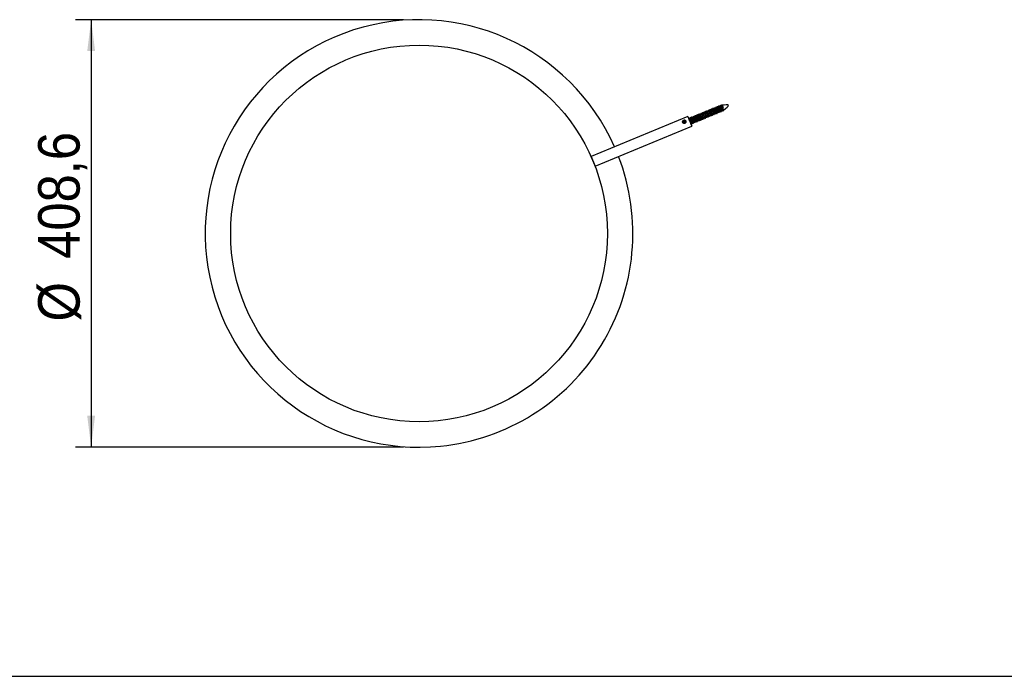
# Model space of a CAD drawing. Header units: millimetres. Extents: x 171 to 6321, y 321 to 4626.
# Tile 1 of 16: x 805 to 1746, y 321 to 949. Entities that reach past the tile are written whole.
import ezdxf

# ---------------------------------------------------------------- set-up
doc = ezdxf.new("R2010")
doc.units = ezdxf.units.MM
doc.header["$LTSCALE"] = 15
doc.linetypes.add('SLD-Solido', pattern=[0])
doc.layers.add('QUOTE', color=1, linetype='SLD-Solido')
doc.layers.add('SCHIZZI', color=9, linetype='Continuous')
doc.styles.add('SLDTEXTSTYLE0', font='GOTHIC.TTF', dxfattribs={"width": 0.913})
doc.dimstyles.new('SLDDIMSTYLE1', dxfattribs={"dimtxt": 39.6875, "dimasz": 30, "dimexe": 0, "dimexo": 0.0625, "dimgap": 9.921875, "dimtad": 1, "dimdec": 1, "dimrnd": 1e-09, "dimzin": 12, "dimdsep": 46, "dimtxsty": 'SLDTEXTSTYLE0', "dimsah": 1, "dimcen": 0.09, "dimadec": 0, "dimazin": 3, "dimtfac": 1, "dimtdec": 1, "dimtofl": 0, "dimtmove": 0, "dimatfit": 3, "dimfxl": 1, "dimfrac": 2, "dimtolj": 1, "dimtzin": 12, "dimarcsym": 0})

# ---------------------------------------------------------------- blocks, each defined once
blk = doc.blocks.new('_D_10')
at = {"layer": 'QUOTE', "transparency": 16777216}
for p, q in [((1171.66, 948.76), (858.36, 948.76)), ((873.36, 948.76), (873.36, 540.16)), ((1171.66, 540.16), (858.36, 540.16))]:
    blk.add_line(p, q, dxfattribs=at)
for points in [[(873.36, 948.76), (869.61, 918.76), (877.11, 918.76)], [(873.36, 540.16), (877.11, 570.16), (869.61, 570.16)]]:
    blk.add_solid(points, dxfattribs=at)
at = {"layer": 'QUOTE', "transparency": 16777216, "char_height": 39.687, "attachment_point": 1, "rotation": 90, "style": 'SLDTEXTSTYLE0'}
for s, insert in [('408,6', (822.67, 720.23)), ('%%c', (822.67, 660.33))]:
    blk.add_mtext(s, dxfattribs=dict(at, insert=insert))

msp = doc.modelspace()

# ---------------------------------------------------------------- linework, layer by layer
for p, q in [((1472.76, 865.68), (1471.85, 865.3)), ((1474.14, 866.25), (1473.23, 865.87)), ((1475.53, 866.82), (1474.62, 866.45)), ((1443.43, 856.23), (1351.04, 817.97)), ((1443.43, 856.23), (1444.7, 853.17)), ((1449.22, 856.3), (1449.33, 855.97)), ((1450.08, 856.28), (1449.86, 856.19)), ((1449.92, 856.58), (1450.02, 856.26)), ((1450.78, 856.57), (1450.55, 856.48)), ((1450.61, 856.87), (1450.71, 856.55)), ((1451.47, 856.86), (1451.24, 856.76)), ((1451.3, 857.16), (1451.41, 856.83)), ((1452.16, 857.15), (1451.93, 857.05)), ((1452, 857.44), (1452.1, 857.12)), ((1452.85, 857.43), (1452.63, 857.34)), ((1452.69, 857.73), (1452.79, 857.41)), ((1453.55, 857.72), (1453.32, 857.62)), ((1453.38, 858.02), (1453.49, 857.69)), ((1454.74, 858.21), (1454.01, 857.91)), ((1456.13, 858.79), (1455.22, 858.41)), ((1457.51, 859.36), (1456.6, 858.98)), ((1458.9, 859.94), (1457.99, 859.56)), ((1460.29, 860.51), (1459.37, 860.13)), ((1461.67, 861.08), (1460.76, 860.71)), ((1461.97, 855.8), (1462.89, 856.18)), ((1463.06, 861.66), (1462.14, 861.28)), ((1463.35, 856.37), (1464.28, 856.75)), ((1464.44, 862.23), (1463.53, 861.85)), ((1464.74, 856.94), (1465.66, 857.33)), ((1465.83, 862.81), (1464.92, 862.43)), ((1466.13, 857.52), (1467.05, 857.9)), ((1467.21, 863.38), (1466.3, 863)), ((1467.51, 858.09), (1468.44, 858.47)), ((1468.6, 863.95), (1467.69, 863.58)), ((1468.9, 858.67), (1469.82, 859.05)), ((1469.99, 864.53), (1469.07, 864.15)), ((1470.28, 859.24), (1471.21, 859.62)), ((1471.37, 865.1), (1470.46, 864.72)), ((1471.67, 859.81), (1472.59, 860.2)), ((1473.05, 860.39), (1473.98, 860.77)), ((1474.44, 860.96), (1475.36, 861.34)), ((1475.83, 861.54), (1476.75, 861.92)), ((1476.42, 865.43), (1476.72, 864.87)), ((1477.71, 862.32), (1476.42, 865.43)), ((1477.05, 864.23), (1477.48, 864.5)), ((1477.21, 862.11), (1477.71, 862.32)), ((1354.87, 808.73), (1447.26, 847)), ((1439.11, 852.22), (1438.68, 850.89)), ((1438.68, 850.89), (1439.66, 849.93)), ((1440.5, 852.58), (1439.11, 852.22)), ((1439.43, 851.44), (1439.11, 852.22)), ((1439.33, 851.14), (1439.18, 850.66)), ((1439.43, 851.44), (1439.41, 851.4)), ((1439.95, 851.58), (1439.43, 851.44)), ((1439.66, 849.93), (1441.05, 850.29)), ((1440.69, 851.77), (1440.16, 851.63)), ((1441.48, 851.62), (1440.5, 852.58)), ((1440.81, 851.85), (1440.5, 852.58)), ((1441.05, 850.29), (1441.48, 851.62)), ((1444.37, 854.29), (1444.48, 853.96)), ((1444.54, 853.99), (1444.39, 853.92)), ((1444.7, 853.17), (1447.26, 847)), ((1445.23, 854.28), (1445, 854.18)), ((1445.07, 854.57), (1445.17, 854.25)), ((1445.93, 854.56), (1445.7, 854.47)), ((1445.76, 854.86), (1445.86, 854.54)), ((1446.62, 854.85), (1446.39, 854.75)), ((1446.45, 855.15), (1446.56, 854.82)), ((1446.57, 849.42), (1446.8, 849.51)), ((1447.31, 855.14), (1447.08, 855.04)), ((1447.15, 855.43), (1447.25, 855.11)), ((1447.26, 849.7), (1447.49, 849.8)), ((1448, 855.42), (1447.78, 855.33)), ((1447.84, 855.72), (1447.94, 855.4)), ((1447.95, 849.99), (1448.19, 850.09)), ((1448.7, 855.71), (1448.47, 855.62)), ((1448.53, 856.01), (1448.64, 855.68)), ((1448.65, 850.28), (1448.88, 850.37)), ((1449.39, 856), (1449.16, 855.9)), ((1449.34, 850.56), (1449.57, 850.66)), ((1450.03, 850.85), (1450.26, 850.95)), ((1450.73, 851.14), (1450.96, 851.23)), ((1451.42, 851.43), (1451.65, 851.52)), ((1452.11, 851.71), (1452.34, 851.81)), ((1452.8, 852), (1453.04, 852.1)), ((1453.5, 852.29), (1453.73, 852.38)), ((1454.19, 852.57), (1454.42, 852.67)), ((1455.31, 855.31), (1454.88, 855.05)), ((1454.88, 852.86), (1455.11, 852.96)), ((1455.58, 853.15), (1455.96, 853.31)), ((1456.43, 853.5), (1457.35, 853.88)), ((1457.81, 854.07), (1458.73, 854.46)), ((1459.2, 854.65), (1460.12, 855.03)), ((1460.58, 855.22), (1461.51, 855.6)), ((1351.04, 817.97), (1352.31, 814.9)), ((1352.28, 814.96), (1352.28, 814.96)), ((1352.31, 814.9), (1354.87, 808.73)), ((1352.86, 813.27), (1352.86, 813.27))]:
    msp.add_line(p, q)
at = {"flags": 128}
msp.add_lwpolyline([(1438.63, 850.88), (1438.87, 850.38), (1439.29, 850.02), (1439.83, 849.84), (1440.41, 849.88), (1440.94, 850.13), (1441.34, 850.55), (1441.55, 851.08), (1441.53, 851.63), (1441.29, 852.13), (1440.87, 852.49), (1440.33, 852.67), (1439.75, 852.63), (1439.22, 852.38), (1438.82, 851.96), (1438.61, 851.43), (1438.63, 850.88)], dxfattribs=at)
msp.add_circle((1186.66, 744.46), 180)
for start, end in [(23.90239, 275.76133), (275.76133, 21.09761)]:
    msp.add_arc((1186.66, 744.46), 204.3, start, end)
for points, knots in [([(1471.25, 865.05), (1471.21, 865.21), (1471.13, 865.56), (1471.2, 865.61), (1471.45, 865.27), (1471.85, 864.55), (1472.35, 863.57), (1472.9, 862.5), (1473.42, 861.49), (1473.83, 860.73), (1474.11, 860.29), (1474.15, 860.34), (1474.17, 860.36)], [0, 0, 0, 0, 0.088949, 0.192585, 0.296222, 0.399858, 0.503494, 0.607131, 0.710767, 0.814403, 0.91804, 1, 1, 1, 1]), ([(1471.86, 865.29), (1471.75, 865.34), (1471.53, 865.43), (1471.31, 865.52), (1471.2, 865.56)], [0, 0, 0, 0, 0.499921, 1, 1, 1, 1]), ([(1472.63, 865.62), (1472.59, 865.79), (1472.51, 866.14), (1472.59, 866.18), (1472.83, 865.84), (1473.23, 865.12), (1473.74, 864.15), (1474.28, 863.07), (1474.8, 862.07), (1475.22, 861.3), (1475.49, 860.87), (1475.54, 860.91), (1475.55, 860.93)], [0, 0, 0, 0, 0.088949, 0.192585, 0.296222, 0.399858, 0.503494, 0.607131, 0.710767, 0.814403, 0.91804, 1, 1, 1, 1]), ([(1473.24, 865.87), (1473.14, 865.91), (1472.92, 866), (1472.7, 866.09), (1472.59, 866.14)], [0, 0, 0, 0, 0.499921, 1, 1, 1, 1]), ([(1472.78, 865.63), (1472.78, 865.65), (1472.81, 865.7), (1473.01, 865.42), (1473.35, 864.84), (1473.69, 864.22), (1473.89, 863.83), (1473.94, 863.73)], [0, 0, 0, 0, 0.108212, 0.37544, 0.642668, 0.909895, 1, 1, 1, 1]), ([(1473.25, 865.84), (1473.26, 865.85), (1473.28, 865.88), (1473.47, 865.61), (1473.81, 865.04), (1474.25, 864.23), (1474.71, 863.34), (1475.16, 862.51), (1475.52, 861.88), (1475.75, 861.54), (1475.79, 861.57), (1475.81, 861.58)], [0, 0, 0, 0, 0.022518, 0.151218, 0.279918, 0.408617, 0.537317, 0.666017, 0.794717, 0.923417, 1, 1, 1, 1]), ([(1474.02, 866.2), (1473.98, 866.36), (1473.9, 866.71), (1473.98, 866.76), (1474.22, 866.41), (1474.62, 865.69), (1475.12, 864.72), (1475.67, 863.65), (1476.19, 862.64), (1476.61, 861.87), (1476.88, 861.44), (1476.92, 861.49), (1476.94, 861.51)], [0, 0, 0, 0, 0.088949, 0.192585, 0.296222, 0.399858, 0.503494, 0.607131, 0.710767, 0.814403, 0.91804, 1, 1, 1, 1]), ([(1474.63, 866.44), (1474.52, 866.49), (1474.3, 866.58), (1474.08, 866.67), (1473.97, 866.71)], [0, 0, 0, 0, 0.499921, 1, 1, 1, 1]), ([(1474.16, 866.21), (1474.17, 866.22), (1474.19, 866.28), (1474.39, 866), (1474.73, 865.42), (1475.07, 864.79), (1475.28, 864.4), (1475.33, 864.31)], [0, 0, 0, 0, 0.1082125, 0.3754401, 0.6426677, 0.9098952, 1, 1, 1, 1]), ([(1474.64, 866.42), (1474.64, 866.42), (1474.67, 866.46), (1474.86, 866.18), (1475.19, 865.61), (1475.63, 864.8), (1476.1, 863.92), (1476.55, 863.08), (1476.91, 862.45), (1477.14, 862.11), (1477.18, 862.14), (1477.19, 862.15)], [0, 0, 0, 0, 0.022518, 0.151218, 0.279918, 0.408617, 0.537317, 0.666017, 0.794717, 0.923417, 1, 1, 1, 1]), ([(1475.4, 866.77), (1475.37, 866.93), (1475.28, 867.29), (1475.36, 867.33), (1475.6, 866.99), (1476, 866.27), (1476.51, 865.29), (1476.87, 864.59), (1477.05, 864.23)], [0, 0, 0, 0, 0.146507, 0.317206, 0.487904, 0.658603, 0.829301, 1, 1, 1, 1]), ([(1476.02, 867.01), (1475.91, 867.06), (1475.69, 867.15), (1475.47, 867.24), (1475.36, 867.29)], [0, 0, 0, 0, 0.499921, 1, 1, 1, 1]), ([(1475.55, 866.78), (1475.55, 866.8), (1475.58, 866.85), (1475.78, 866.57), (1476.08, 866.06), (1476.32, 865.61), (1476.42, 865.43)], [0, 0, 0, 0, 0.130679, 0.453386, 0.776093, 1, 1, 1, 1]), ([(1476.03, 866.99), (1476.03, 866.99), (1476.05, 867.03), (1476.24, 866.75), (1476.58, 866.19), (1477.02, 865.37), (1477.33, 864.79), (1477.48, 864.5)], [0, 0, 0, 0, 0.041908, 0.281431, 0.520954, 0.760477, 1, 1, 1, 1]), ([(1477.71, 862.32), (1480.18, 864.24), (1485.03, 868.02), (1479, 867.29), (1476.05, 866.93)], [0, 0, 0, 0, 0.509818, 1, 1, 1, 1]), ([(1449.17, 855.9), (1449.06, 855.95), (1448.84, 856.04), (1448.62, 856.13), (1448.51, 856.17)], [0, 0, 0, 0, 0.49998, 1, 1, 1, 1]), ([(1451.13, 850.82), (1451.14, 850.8), (1451.15, 850.71), (1450.98, 851.01), (1450.65, 851.7), (1450.28, 852.48), (1449.9, 853.31), (1449.5, 854.17), (1449.02, 855.21), (1448.68, 855.9), (1448.51, 856.22), (1448.52, 856.16), (1448.52, 856.15)], [0, 0, 0, 0, 0.033558, 0.165675, 0.295548, 0.42752, 0.461991, 0.59302, 0.723631, 0.855072, 0.985349, 1, 1, 1, 1]), ([(1449.86, 856.19), (1449.75, 856.23), (1449.53, 856.32), (1449.31, 856.41), (1449.2, 856.46)], [0, 0, 0, 0, 0.49998, 1, 1, 1, 1]), ([(1451.83, 851.11), (1451.83, 851.09), (1451.85, 851), (1451.68, 851.3), (1451.34, 851.99), (1450.98, 852.77), (1450.6, 853.59), (1450.2, 854.46), (1449.72, 855.49), (1449.37, 856.19), (1449.21, 856.51), (1449.21, 856.44), (1449.21, 856.44)], [0, 0, 0, 0, 0.0335579, 0.1656752, 0.295548, 0.4275198, 0.461991, 0.5930195, 0.7236313, 0.8550721, 0.9853493, 1, 1, 1, 1]), ([(1452.1, 851.75), (1452.1, 851.74), (1452.11, 851.66), (1451.97, 851.91), (1451.68, 852.48), (1451.37, 853.13), (1451.05, 853.81), (1450.71, 854.53), (1450.3, 855.39), (1450.01, 855.97), (1449.86, 856.23), (1449.87, 856.18), (1449.87, 856.17)], [0, 0, 0, 0, 0.034398, 0.16682, 0.29699, 0.429266, 0.463816, 0.595145, 0.726057, 0.8578, 0.988376, 1, 1, 1, 1]), ([(1450.55, 856.48), (1450.44, 856.52), (1450.22, 856.61), (1450.01, 856.7), (1449.9, 856.75)], [0, 0, 0, 0, 0.49998, 1, 1, 1, 1]), ([(1452.52, 851.39), (1452.52, 851.38), (1452.54, 851.28), (1452.37, 851.59), (1452.03, 852.28), (1451.67, 853.06), (1451.29, 853.88), (1450.89, 854.74), (1450.41, 855.78), (1450.07, 856.47), (1449.9, 856.79), (1449.91, 856.73), (1449.91, 856.72)], [0, 0, 0, 0, 0.033558, 0.165675, 0.295548, 0.42752, 0.461991, 0.59302, 0.723631, 0.855072, 0.985349, 1, 1, 1, 1]), ([(1450.53, 855.47), (1450.43, 855.67), (1450.23, 856.09), (1450.09, 856.33), (1450.1, 856.26), (1450.1, 856.25)], [0, 0, 0, 0, 0.441519, 0.904422, 1, 1, 1, 1]), ([(1452.79, 852.04), (1452.8, 852.02), (1452.81, 851.95), (1452.66, 852.2), (1452.37, 852.77), (1452.06, 853.42), (1451.74, 854.1), (1451.4, 854.82), (1450.99, 855.68), (1450.7, 856.25), (1450.56, 856.52), (1450.56, 856.46), (1450.56, 856.46)], [0, 0, 0, 0, 0.034398, 0.16682, 0.29699, 0.429266, 0.463816, 0.595145, 0.726057, 0.8578, 0.988376, 1, 1, 1, 1]), ([(1451.24, 856.76), (1451.14, 856.81), (1450.92, 856.9), (1450.7, 856.99), (1450.59, 857.03)], [0, 0, 0, 0, 0.49998, 1, 1, 1, 1]), ([(1453.21, 851.68), (1453.22, 851.66), (1453.23, 851.57), (1453.06, 851.87), (1452.73, 852.57), (1452.36, 853.34), (1451.98, 854.17), (1451.58, 855.03), (1451.1, 856.07), (1450.76, 856.76), (1450.59, 857.08), (1450.6, 857.02), (1450.6, 857.01)], [0, 0, 0, 0, 0.0335579, 0.1656752, 0.295548, 0.4275198, 0.461991, 0.5930195, 0.7236313, 0.8550721, 0.9853493, 1, 1, 1, 1]), ([(1451.23, 855.76), (1451.13, 855.96), (1450.92, 856.37), (1450.78, 856.62), (1450.79, 856.55), (1450.79, 856.54)], [0, 0, 0, 0, 0.441519, 0.904422, 1, 1, 1, 1]), ([(1453.49, 852.33), (1453.49, 852.31), (1453.5, 852.23), (1453.35, 852.48), (1453.06, 853.06), (1452.75, 853.7), (1452.43, 854.39), (1452.09, 855.1), (1451.69, 855.97), (1451.39, 856.54), (1451.25, 856.8), (1451.25, 856.75), (1451.25, 856.75)], [0, 0, 0, 0, 0.034398, 0.16682, 0.29699, 0.429266, 0.463816, 0.595145, 0.726057, 0.8578, 0.988376, 1, 1, 1, 1]), ([(1451.94, 857.05), (1451.83, 857.09), (1451.61, 857.18), (1451.39, 857.27), (1451.28, 857.32)], [0, 0, 0, 0, 0.49998, 1, 1, 1, 1]), ([(1453.91, 851.97), (1453.91, 851.95), (1453.92, 851.86), (1453.76, 852.16), (1453.42, 852.85), (1453.06, 853.63), (1452.68, 854.45), (1452.28, 855.32), (1451.8, 856.35), (1451.45, 857.05), (1451.28, 857.37), (1451.29, 857.3), (1451.29, 857.3)], [0, 0, 0, 0, 0.033558, 0.165675, 0.295548, 0.42752, 0.461991, 0.59302, 0.723631, 0.855072, 0.985349, 1, 1, 1, 1]), ([(1451.92, 856.04), (1451.82, 856.25), (1451.61, 856.66), (1451.48, 856.9), (1451.48, 856.84), (1451.48, 856.83)], [0, 0, 0, 0, 0.441519, 0.904422, 1, 1, 1, 1]), ([(1454.18, 852.61), (1454.18, 852.6), (1454.19, 852.52), (1454.05, 852.77), (1453.76, 853.34), (1453.45, 853.99), (1453.13, 854.67), (1452.79, 855.39), (1452.38, 856.25), (1452.09, 856.83), (1451.94, 857.09), (1451.94, 857.04), (1451.94, 857.03)], [0, 0, 0, 0, 0.034398, 0.16682, 0.29699, 0.429266, 0.463816, 0.595145, 0.726057, 0.8578, 0.988376, 1, 1, 1, 1]), ([(1454.6, 852.26), (1454.6, 852.24), (1454.62, 852.15), (1454.45, 852.45), (1454.11, 853.14), (1453.75, 853.92), (1453.37, 854.74), (1452.97, 855.61), (1452.49, 856.64), (1452.15, 857.34), (1451.98, 857.66), (1451.98, 857.59), (1451.99, 857.58)], [0, 0, 0, 0, 0.0335579, 0.1656752, 0.295548, 0.4275198, 0.461991, 0.5930195, 0.7236313, 0.8550721, 0.9853493, 1, 1, 1, 1]), ([(1452.63, 857.34), (1452.52, 857.38), (1452.3, 857.47), (1452.08, 857.56), (1451.98, 857.61)], [0, 0, 0, 0, 0.49998, 1, 1, 1, 1]), ([(1452.61, 856.33), (1452.51, 856.53), (1452.31, 856.95), (1452.17, 857.19), (1452.17, 857.12), (1452.18, 857.11)], [0, 0, 0, 0, 0.441519, 0.904422, 1, 1, 1, 1]), ([(1454.87, 852.9), (1454.87, 852.89), (1454.88, 852.81), (1454.74, 853.06), (1454.45, 853.63), (1454.14, 854.28), (1453.82, 854.96), (1453.48, 855.68), (1453.07, 856.54), (1452.78, 857.11), (1452.63, 857.38), (1452.64, 857.32), (1452.64, 857.32)], [0, 0, 0, 0, 0.034398, 0.16682, 0.29699, 0.429266, 0.463816, 0.595145, 0.726057, 0.8578, 0.988376, 1, 1, 1, 1]), ([(1453.32, 857.62), (1453.21, 857.67), (1453, 857.76), (1452.78, 857.85), (1452.67, 857.89)], [0, 0, 0, 0, 0.49998, 1, 1, 1, 1]), ([(1455.29, 852.54), (1455.29, 852.52), (1455.31, 852.43), (1455.14, 852.74), (1454.81, 853.43), (1454.44, 854.2), (1454.06, 855.03), (1453.66, 855.89), (1453.18, 856.93), (1452.84, 857.62), (1452.67, 857.94), (1452.68, 857.88), (1452.68, 857.87)], [0, 0, 0, 0, 0.033558, 0.165675, 0.295548, 0.42752, 0.461991, 0.59302, 0.723631, 0.855072, 0.985349, 1, 1, 1, 1]), ([(1453.31, 856.62), (1453.21, 856.82), (1453, 857.23), (1452.86, 857.48), (1452.87, 857.41), (1452.87, 857.4)], [0, 0, 0, 0, 0.441519, 0.904422, 1, 1, 1, 1]), ([(1455.57, 853.19), (1455.57, 853.17), (1455.58, 853.09), (1455.43, 853.35), (1455.14, 853.92), (1454.83, 854.56), (1454.51, 855.25), (1454.17, 855.97), (1453.76, 856.83), (1453.47, 857.4), (1453.33, 857.67), (1453.33, 857.61), (1453.33, 857.61)], [0, 0, 0, 0, 0.034398, 0.16682, 0.29699, 0.429266, 0.463816, 0.595145, 0.726057, 0.8578, 0.988376, 1, 1, 1, 1]), ([(1454.02, 857.91), (1453.91, 857.96), (1453.69, 858.05), (1453.47, 858.14), (1453.36, 858.18)], [0, 0, 0, 0, 0.49998, 1, 1, 1, 1]), ([(1454.88, 855.05), (1454.7, 855.43), (1454.36, 856.18), (1453.87, 857.22), (1453.53, 857.91), (1453.36, 858.23), (1453.37, 858.16), (1453.37, 858.16)], [0, 0, 0, 0, 0.243543, 0.486312, 0.730622, 0.972769, 1, 1, 1, 1]), ([(1454, 856.91), (1453.9, 857.11), (1453.69, 857.52), (1453.55, 857.76), (1453.56, 857.7), (1453.56, 857.69)], [0, 0, 0, 0, 0.441519, 0.904422, 1, 1, 1, 1]), ([(1455.31, 855.31), (1455.16, 855.63), (1454.87, 856.25), (1454.46, 857.11), (1454.17, 857.69), (1454.02, 857.95), (1454.02, 857.9), (1454.02, 857.89)], [0, 0, 0, 0, 0.244934, 0.489087, 0.734793, 0.97832, 1, 1, 1, 1]), ([(1454.62, 858.16), (1454.58, 858.32), (1454.5, 858.67), (1454.57, 858.72), (1454.82, 858.38), (1455.22, 857.66), (1455.72, 856.68), (1456.27, 855.61), (1456.79, 854.61), (1457.21, 853.84), (1457.48, 853.41), (1457.52, 853.45), (1457.54, 853.47)], [0, 0, 0, 0, 0.088949, 0.192585, 0.296222, 0.399858, 0.503494, 0.607131, 0.710767, 0.814403, 0.91804, 1, 1, 1, 1]), ([(1455.23, 858.4), (1455.12, 858.45), (1454.9, 858.54), (1454.68, 858.63), (1454.57, 858.68)], [0, 0, 0, 0, 0.499921, 1, 1, 1, 1]), ([(1454.76, 858.17), (1454.77, 858.19), (1454.79, 858.24), (1454.99, 857.96), (1455.33, 857.38), (1455.67, 856.76), (1455.88, 856.37), (1455.93, 856.27)], [0, 0, 0, 0, 0.1082125, 0.3754401, 0.6426677, 0.9098952, 1, 1, 1, 1]), ([(1455.24, 858.38), (1455.24, 858.38), (1455.27, 858.42), (1455.46, 858.14), (1455.79, 857.58), (1456.23, 856.76), (1456.7, 855.88), (1457.15, 855.04), (1457.51, 854.42), (1457.74, 854.07), (1457.78, 854.1), (1457.79, 854.12)], [0, 0, 0, 0, 0.022518, 0.151218, 0.279918, 0.408617, 0.537317, 0.666017, 0.794717, 0.923417, 1, 1, 1, 1]), ([(1456, 858.74), (1455.96, 858.9), (1455.88, 859.25), (1455.96, 859.29), (1456.2, 858.95), (1456.6, 858.23), (1457.11, 857.26), (1457.65, 856.19), (1458.17, 855.18), (1458.59, 854.41), (1458.86, 853.98), (1458.91, 854.02), (1458.93, 854.04)], [0, 0, 0, 0, 0.088949, 0.192585, 0.296222, 0.399858, 0.503494, 0.607131, 0.710767, 0.814403, 0.91804, 1, 1, 1, 1]), ([(1456.61, 858.98), (1456.51, 859.02), (1456.29, 859.11), (1456.07, 859.2), (1455.96, 859.25)], [0, 0, 0, 0, 0.499921, 1, 1, 1, 1]), ([(1456.15, 858.75), (1456.15, 858.76), (1456.18, 858.81), (1456.38, 858.53), (1456.72, 857.96), (1457.06, 857.33), (1457.26, 856.94), (1457.31, 856.84)], [0, 0, 0, 0, 0.108212, 0.37544, 0.642668, 0.909895, 1, 1, 1, 1]), ([(1456.62, 858.95), (1456.63, 858.96), (1456.65, 858.99), (1456.84, 858.72), (1457.18, 858.15), (1457.62, 857.34), (1458.08, 856.45), (1458.53, 855.62), (1458.89, 854.99), (1459.12, 854.65), (1459.16, 854.68), (1459.18, 854.69)], [0, 0, 0, 0, 0.022518, 0.151218, 0.279918, 0.408617, 0.537317, 0.666017, 0.794717, 0.923417, 1, 1, 1, 1]), ([(1457.39, 859.31), (1457.35, 859.47), (1457.27, 859.82), (1457.35, 859.87), (1457.59, 859.53), (1457.99, 858.81), (1458.49, 857.83), (1459.04, 856.76), (1459.56, 855.75), (1459.98, 854.99), (1460.25, 854.55), (1460.29, 854.6), (1460.31, 854.62)], [0, 0, 0, 0, 0.088949, 0.192585, 0.296222, 0.399858, 0.503494, 0.607131, 0.710767, 0.814403, 0.91804, 1, 1, 1, 1]), ([(1458, 859.55), (1457.89, 859.6), (1457.67, 859.69), (1457.45, 859.78), (1457.34, 859.82)], [0, 0, 0, 0, 0.499921, 1, 1, 1, 1]), ([(1457.53, 859.32), (1457.54, 859.33), (1457.56, 859.39), (1457.76, 859.11), (1458.1, 858.53), (1458.44, 857.9), (1458.65, 857.52), (1458.7, 857.42)], [0, 0, 0, 0, 0.108212, 0.37544, 0.642668, 0.909895, 1, 1, 1, 1]), ([(1458.01, 859.53), (1458.01, 859.53), (1458.04, 859.57), (1458.23, 859.29), (1458.56, 858.72), (1459, 857.91), (1459.47, 857.03), (1459.92, 856.19), (1460.28, 855.56), (1460.51, 855.22), (1460.55, 855.25), (1460.56, 855.26)], [0, 0, 0, 0, 0.022518, 0.151218, 0.279918, 0.408617, 0.537317, 0.666017, 0.794717, 0.923417, 1, 1, 1, 1]), ([(1458.77, 859.88), (1458.74, 860.05), (1458.65, 860.4), (1458.73, 860.44), (1458.97, 860.1), (1459.37, 859.38), (1459.88, 858.41), (1460.42, 857.33), (1460.94, 856.33), (1461.36, 855.56), (1461.64, 855.13), (1461.68, 855.17), (1461.7, 855.19)], [0, 0, 0, 0, 0.088949, 0.1925853, 0.2962217, 0.399858, 0.5034943, 0.6071306, 0.7107669, 0.8144033, 0.9180396, 1, 1, 1, 1]), ([(1459.39, 860.13), (1459.28, 860.17), (1459.06, 860.26), (1458.84, 860.35), (1458.73, 860.4)], [0, 0, 0, 0, 0.499921, 1, 1, 1, 1]), ([(1458.92, 859.89), (1458.93, 859.91), (1458.95, 859.96), (1459.15, 859.68), (1459.49, 859.1), (1459.83, 858.48), (1460.03, 858.09), (1460.09, 857.99)], [0, 0, 0, 0, 0.1082125, 0.3754401, 0.6426677, 0.9098952, 1, 1, 1, 1]), ([(1459.4, 860.1), (1459.4, 860.11), (1459.42, 860.14), (1459.61, 859.87), (1459.95, 859.3), (1460.39, 858.49), (1460.86, 857.6), (1461.3, 856.77), (1461.66, 856.14), (1461.89, 855.8), (1461.94, 855.83), (1461.95, 855.84)], [0, 0, 0, 0, 0.022518, 0.151218, 0.279918, 0.408617, 0.537317, 0.666017, 0.794717, 0.923417, 1, 1, 1, 1]), ([(1460.16, 860.46), (1460.12, 860.62), (1460.04, 860.97), (1460.12, 861.02), (1460.36, 860.67), (1460.76, 859.95), (1461.27, 858.98), (1461.81, 857.91), (1462.33, 856.9), (1462.75, 856.13), (1463.02, 855.7), (1463.06, 855.75), (1463.08, 855.77)], [0, 0, 0, 0, 0.088949, 0.192585, 0.296222, 0.399858, 0.503494, 0.607131, 0.710767, 0.814403, 0.91804, 1, 1, 1, 1]), ([(1460.77, 860.7), (1460.66, 860.75), (1460.44, 860.84), (1460.22, 860.93), (1460.12, 860.97)], [0, 0, 0, 0, 0.499921, 1, 1, 1, 1]), ([(1460.3, 860.47), (1460.31, 860.48), (1460.34, 860.54), (1460.53, 860.26), (1460.87, 859.68), (1461.21, 859.05), (1461.42, 858.66), (1461.47, 858.57)], [0, 0, 0, 0, 0.108212, 0.37544, 0.642668, 0.909895, 1, 1, 1, 1]), ([(1460.78, 860.67), (1460.79, 860.68), (1460.81, 860.72), (1461, 860.44), (1461.34, 859.87), (1461.77, 859.06), (1462.24, 858.18), (1462.69, 857.34), (1463.05, 856.71), (1463.28, 856.37), (1463.32, 856.4), (1463.34, 856.41)], [0, 0, 0, 0, 0.022518, 0.151218, 0.279918, 0.408617, 0.537317, 0.666017, 0.794717, 0.923417, 1, 1, 1, 1]), ([(1461.55, 861.03), (1461.51, 861.19), (1461.43, 861.55), (1461.5, 861.59), (1461.75, 861.25), (1462.15, 860.53), (1462.65, 859.55), (1463.2, 858.48), (1463.72, 857.48), (1464.13, 856.71), (1464.41, 856.28), (1464.45, 856.32), (1464.47, 856.34)], [0, 0, 0, 0, 0.088949, 0.192585, 0.296222, 0.399858, 0.503494, 0.607131, 0.710767, 0.814403, 0.91804, 1, 1, 1, 1]), ([(1462.16, 861.27), (1462.05, 861.32), (1461.83, 861.41), (1461.61, 861.5), (1461.5, 861.55)], [0, 0, 0, 0, 0.499921, 1, 1, 1, 1]), ([(1461.69, 861.04), (1461.7, 861.06), (1461.72, 861.11), (1461.92, 860.83), (1462.26, 860.25), (1462.6, 859.63), (1462.81, 859.24), (1462.86, 859.14)], [0, 0, 0, 0, 0.108212, 0.37544, 0.642668, 0.909895, 1, 1, 1, 1]), ([(1462.17, 861.25), (1462.17, 861.25), (1462.2, 861.29), (1462.38, 861.01), (1462.72, 860.45), (1463.16, 859.63), (1463.63, 858.75), (1464.07, 857.91), (1464.44, 857.29), (1464.67, 856.94), (1464.71, 856.97), (1464.72, 856.99)], [0, 0, 0, 0, 0.022518, 0.151218, 0.279918, 0.408617, 0.537317, 0.666017, 0.794717, 0.923417, 1, 1, 1, 1]), ([(1462.93, 861.61), (1462.89, 861.77), (1462.81, 862.12), (1462.89, 862.17), (1463.13, 861.82), (1463.53, 861.1), (1464.04, 860.13), (1464.58, 859.06), (1465.1, 858.05), (1465.52, 857.28), (1465.79, 856.85), (1465.84, 856.89), (1465.85, 856.91)], [0, 0, 0, 0, 0.088949, 0.192585, 0.296222, 0.399858, 0.503494, 0.607131, 0.710767, 0.814403, 0.91804, 1, 1, 1, 1]), ([(1463.54, 861.85), (1463.43, 861.89), (1463.22, 861.98), (1463, 862.07), (1462.89, 862.12)], [0, 0, 0, 0, 0.499921, 1, 1, 1, 1]), ([(1463.08, 861.62), (1463.08, 861.63), (1463.11, 861.68), (1463.31, 861.4), (1463.65, 860.83), (1463.98, 860.2), (1464.19, 859.81), (1464.24, 859.71)], [0, 0, 0, 0, 0.108212, 0.37544, 0.642668, 0.909895, 1, 1, 1, 1]), ([(1463.1, 855.73), (1463.14, 855.84), (1463.23, 856.05), (1463.32, 856.27), (1463.37, 856.37)], [0, 0, 0, 0, 0.510642, 1, 1, 1, 1]), ([(1463.55, 861.82), (1463.56, 861.83), (1463.58, 861.86), (1463.77, 861.59), (1464.11, 861.02), (1464.54, 860.21), (1465.01, 859.32), (1465.46, 858.49), (1465.82, 857.86), (1466.05, 857.52), (1466.09, 857.55), (1466.11, 857.56)], [0, 0, 0, 0, 0.022518, 0.151218, 0.279918, 0.408617, 0.537317, 0.666017, 0.794717, 0.923417, 1, 1, 1, 1]), ([(1464.32, 862.18), (1464.28, 862.34), (1464.2, 862.69), (1464.27, 862.74), (1464.52, 862.4), (1464.92, 861.68), (1465.42, 860.7), (1465.97, 859.63), (1466.49, 858.62), (1466.91, 857.86), (1467.18, 857.42), (1467.22, 857.47), (1467.24, 857.49)], [0, 0, 0, 0, 0.088949, 0.1925853, 0.2962217, 0.399858, 0.5034943, 0.6071306, 0.7107669, 0.8144033, 0.9180396, 1, 1, 1, 1]), ([(1464.93, 862.42), (1464.82, 862.47), (1464.6, 862.56), (1464.38, 862.65), (1464.27, 862.69)], [0, 0, 0, 0, 0.499921, 1, 1, 1, 1]), ([(1464.46, 862.19), (1464.47, 862.21), (1464.49, 862.26), (1464.69, 861.98), (1465.03, 861.4), (1465.37, 860.77), (1465.58, 860.39), (1465.63, 860.29)], [0, 0, 0, 0, 0.108212, 0.37544, 0.642668, 0.909895, 1, 1, 1, 1]), ([(1464.48, 856.31), (1464.53, 856.41), (1464.62, 856.63), (1464.71, 856.84), (1464.75, 856.95)], [0, 0, 0, 0, 0.510642, 1, 1, 1, 1]), ([(1464.94, 862.4), (1464.94, 862.4), (1464.97, 862.44), (1465.16, 862.16), (1465.49, 861.59), (1465.93, 860.78), (1466.4, 859.9), (1466.85, 859.06), (1467.21, 858.43), (1467.44, 858.09), (1467.48, 858.12), (1467.49, 858.13)], [0, 0, 0, 0, 0.022518, 0.151218, 0.279918, 0.408617, 0.537317, 0.666017, 0.794717, 0.923417, 1, 1, 1, 1]), ([(1465.7, 862.75), (1465.67, 862.92), (1465.58, 863.27), (1465.66, 863.31), (1465.9, 862.97), (1466.3, 862.25), (1466.81, 861.28), (1467.35, 860.2), (1467.87, 859.2), (1468.29, 858.43), (1468.57, 858), (1468.61, 858.04), (1468.63, 858.06)], [0, 0, 0, 0, 0.088949, 0.1925853, 0.2962217, 0.399858, 0.5034943, 0.6071306, 0.7107669, 0.8144033, 0.9180396, 1, 1, 1, 1]), ([(1466.32, 863), (1466.21, 863.04), (1465.99, 863.13), (1465.77, 863.22), (1465.66, 863.27)], [0, 0, 0, 0, 0.499921, 1, 1, 1, 1]), ([(1465.85, 862.76), (1465.85, 862.78), (1465.88, 862.83), (1466.08, 862.55), (1466.42, 861.97), (1466.76, 861.35), (1466.96, 860.96), (1467.01, 860.86)], [0, 0, 0, 0, 0.1082125, 0.3754401, 0.6426677, 0.9098952, 1, 1, 1, 1]), ([(1465.87, 856.88), (1465.91, 856.99), (1466, 857.2), (1466.09, 857.42), (1466.14, 857.52)], [0, 0, 0, 0, 0.510642, 1, 1, 1, 1]), ([(1466.33, 862.97), (1466.33, 862.98), (1466.35, 863.01), (1466.54, 862.74), (1466.88, 862.17), (1467.32, 861.36), (1467.78, 860.47), (1468.23, 859.64), (1468.59, 859.01), (1468.82, 858.67), (1468.86, 858.7), (1468.88, 858.71)], [0, 0, 0, 0, 0.022518, 0.151218, 0.279918, 0.408617, 0.537317, 0.666017, 0.794717, 0.923417, 1, 1, 1, 1]), ([(1467.09, 863.33), (1467.05, 863.49), (1466.97, 863.84), (1467.05, 863.89), (1467.29, 863.54), (1467.69, 862.82), (1468.19, 861.85), (1468.74, 860.78), (1469.26, 859.77), (1469.68, 859), (1469.95, 858.57), (1469.99, 858.62), (1470.01, 858.64)], [0, 0, 0, 0, 0.088949, 0.192585, 0.296222, 0.399858, 0.503494, 0.607131, 0.710767, 0.814403, 0.91804, 1, 1, 1, 1]), ([(1467.7, 863.57), (1467.59, 863.62), (1467.37, 863.71), (1467.15, 863.8), (1467.04, 863.84)], [0, 0, 0, 0, 0.499921, 1, 1, 1, 1]), ([(1467.23, 863.34), (1467.24, 863.35), (1467.27, 863.41), (1467.46, 863.13), (1467.8, 862.55), (1468.14, 861.92), (1468.35, 861.53), (1468.4, 861.44)], [0, 0, 0, 0, 0.1082125, 0.3754401, 0.6426677, 0.9098952, 1, 1, 1, 1]), ([(1467.26, 857.45), (1467.3, 857.56), (1467.39, 857.78), (1467.48, 857.99), (1467.52, 858.1)], [0, 0, 0, 0, 0.510642, 1, 1, 1, 1]), ([(1467.71, 863.55), (1467.72, 863.55), (1467.74, 863.59), (1467.93, 863.31), (1468.26, 862.74), (1468.7, 861.93), (1469.17, 861.05), (1469.62, 860.21), (1469.98, 859.58), (1470.21, 859.24), (1470.25, 859.27), (1470.27, 859.28)], [0, 0, 0, 0, 0.022518, 0.1512178, 0.2799176, 0.4086174, 0.5373172, 0.666017, 0.7947168, 0.9234165, 1, 1, 1, 1]), ([(1468.47, 863.9), (1468.44, 864.06), (1468.35, 864.42), (1468.43, 864.46), (1468.68, 864.12), (1469.08, 863.4), (1469.58, 862.42), (1470.13, 861.35), (1470.64, 860.35), (1471.06, 859.58), (1471.34, 859.15), (1471.38, 859.19), (1471.4, 859.21)], [0, 0, 0, 0, 0.088949, 0.192585, 0.296222, 0.399858, 0.503494, 0.607131, 0.710767, 0.814403, 0.91804, 1, 1, 1, 1]), ([(1469.09, 864.14), (1468.98, 864.19), (1468.76, 864.28), (1468.54, 864.37), (1468.43, 864.42)], [0, 0, 0, 0, 0.499921, 1, 1, 1, 1]), ([(1468.62, 863.91), (1468.63, 863.93), (1468.65, 863.98), (1468.85, 863.7), (1469.19, 863.12), (1469.53, 862.5), (1469.73, 862.11), (1469.79, 862.01)], [0, 0, 0, 0, 0.108212, 0.37544, 0.642668, 0.909895, 1, 1, 1, 1]), ([(1468.64, 858.03), (1468.69, 858.14), (1468.78, 858.35), (1468.86, 858.57), (1468.91, 858.67)], [0, 0, 0, 0, 0.510642, 1, 1, 1, 1]), ([(1469.1, 864.12), (1469.1, 864.12), (1469.13, 864.16), (1469.31, 863.88), (1469.65, 863.32), (1470.09, 862.5), (1470.56, 861.62), (1471, 860.78), (1471.37, 860.16), (1471.6, 859.81), (1471.64, 859.84), (1471.65, 859.86)], [0, 0, 0, 0, 0.022518, 0.151218, 0.279918, 0.408617, 0.537317, 0.666017, 0.794717, 0.923417, 1, 1, 1, 1]), ([(1469.86, 864.48), (1469.82, 864.64), (1469.74, 864.99), (1469.82, 865.04), (1470.06, 864.69), (1470.46, 863.97), (1470.97, 863), (1471.51, 861.93), (1472.03, 860.92), (1472.45, 860.15), (1472.72, 859.72), (1472.76, 859.76), (1472.78, 859.78)], [0, 0, 0, 0, 0.088949, 0.192585, 0.296222, 0.399858, 0.503494, 0.607131, 0.710767, 0.814403, 0.91804, 1, 1, 1, 1]), ([(1470.47, 864.72), (1470.36, 864.76), (1470.14, 864.85), (1469.93, 864.94), (1469.82, 864.99)], [0, 0, 0, 0, 0.499921, 1, 1, 1, 1]), ([(1470, 864.49), (1470.01, 864.5), (1470.04, 864.55), (1470.23, 864.27), (1470.58, 863.7), (1470.91, 863.07), (1471.12, 862.68), (1471.17, 862.58)], [0, 0, 0, 0, 0.1082125, 0.3754401, 0.6426677, 0.9098952, 1, 1, 1, 1]), ([(1470.03, 858.6), (1470.07, 858.71), (1470.16, 858.93), (1470.25, 859.14), (1470.29, 859.24)], [0, 0, 0, 0, 0.510642, 1, 1, 1, 1]), ([(1470.48, 864.69), (1470.49, 864.7), (1470.51, 864.73), (1470.7, 864.46), (1471.04, 863.89), (1471.47, 863.08), (1471.94, 862.19), (1472.39, 861.36), (1472.75, 860.73), (1472.98, 860.39), (1473.02, 860.42), (1473.04, 860.43)], [0, 0, 0, 0, 0.022518, 0.151218, 0.279918, 0.408617, 0.537317, 0.666017, 0.794717, 0.923417, 1, 1, 1, 1]), ([(1471.39, 865.06), (1471.4, 865.08), (1471.42, 865.13), (1471.62, 864.85), (1471.96, 864.27), (1472.3, 863.64), (1472.51, 863.26), (1472.56, 863.16)], [0, 0, 0, 0, 0.108212, 0.37544, 0.642668, 0.909895, 1, 1, 1, 1]), ([(1471.41, 859.18), (1471.46, 859.28), (1471.55, 859.5), (1471.64, 859.71), (1471.68, 859.82)], [0, 0, 0, 0, 0.510642, 1, 1, 1, 1]), ([(1471.87, 865.27), (1471.87, 865.27), (1471.9, 865.31), (1472.09, 865.03), (1472.42, 864.46), (1472.86, 863.65), (1473.33, 862.77), (1473.78, 861.93), (1474.14, 861.3), (1474.37, 860.96), (1474.41, 860.99), (1474.42, 861)], [0, 0, 0, 0, 0.022518, 0.151218, 0.279918, 0.408617, 0.537317, 0.666017, 0.794717, 0.923417, 1, 1, 1, 1]), ([(1472.8, 859.75), (1472.84, 859.86), (1472.93, 860.07), (1473.02, 860.29), (1473.07, 860.39)], [0, 0, 0, 0, 0.510642, 1, 1, 1, 1]), ([(1474.18, 860.32), (1474.23, 860.43), (1474.32, 860.65), (1474.41, 860.86), (1474.45, 860.97)], [0, 0, 0, 0, 0.510642, 1, 1, 1, 1]), ([(1475.57, 860.9), (1475.62, 861.01), (1475.7, 861.22), (1475.79, 861.44), (1475.84, 861.54)], [0, 0, 0, 0, 0.510642, 1, 1, 1, 1]), ([(1476.96, 861.47), (1477, 861.58), (1477.09, 861.8), (1477.18, 862.01), (1477.22, 862.11)], [0, 0, 0, 0, 0.510642, 1, 1, 1, 1]), ([(1441.6, 851.89), (1441.65, 851.72), (1441.75, 851.39), (1441.69, 850.84), (1441.47, 850.33), (1441.08, 849.91), (1440.59, 849.65), (1440.04, 849.58), (1439.5, 849.69), (1439.02, 849.97), (1438.64, 850.38), (1438.45, 850.87), (1438.43, 851.36), (1438.6, 851.84), (1438.93, 852.25), (1439.25, 852.51), (1439.46, 852.57), (1439.48, 852.58)], [0, 0, 0, 0, 0.069462, 0.138844, 0.210365, 0.283858, 0.354889, 0.422772, 0.491762, 0.564271, 0.637434, 0.707472, 0.775556, 0.845434, 0.918407, 0.991163, 1, 1, 1, 1]), ([(1439.6, 849.99), (1439.47, 850.26), (1439.24, 850.74), (1439.1, 851.02), (1439.03, 851.14)], [0, 0, 0, 0, 0.580156, 1, 1, 1, 1]), ([(1439.91, 849.91), (1439.88, 849.99), (1439.68, 850.43), (1439.45, 850.91), (1439.33, 851.16), (1439.32, 851.18)], [0, 0, 0, 0, 0.1576178, 0.9437127, 1, 1, 1, 1]), ([(1439.67, 852.64), (1439.75, 852.67), (1440, 852.76), (1440.44, 852.76), (1440.94, 852.63), (1441.36, 852.34), (1441.52, 852.03), (1441.6, 851.89)], [0, 0, 0, 0, 0.109212, 0.323762, 0.547567, 0.779755, 1, 1, 1, 1]), ([(1440.37, 850.11), (1440.35, 850.14), (1440.19, 850.49), (1439.93, 851.03), (1439.77, 851.35), (1439.7, 851.48)], [0, 0, 0, 0, 0.058017, 0.594793, 1, 1, 1, 1]), ([(1440.62, 850.18), (1440.58, 850.26), (1440.37, 850.71), (1440.12, 851.26), (1439.97, 851.55), (1439.94, 851.62)], [0, 0, 0, 0, 0.147477, 0.812804, 1, 1, 1, 1]), ([(1441.09, 850.33), (1441.07, 850.39), (1440.9, 850.75), (1440.66, 851.25), (1440.52, 851.53), (1440.47, 851.62)], [0, 0, 0, 0, 0.10875, 0.70166, 1, 1, 1, 1]), ([(1441.19, 850.72), (1441.02, 851.09), (1440.84, 851.49), (1440.72, 851.74), (1440.71, 851.75)], [0, 0, 0, 0, 0.932322, 1, 1, 1, 1]), ([(1445.01, 854.18), (1444.9, 854.22), (1444.68, 854.31), (1444.46, 854.4), (1444.35, 854.45)], [0, 0, 0, 0, 0.49998, 1, 1, 1, 1]), ([(1446.98, 849.1), (1446.98, 849.08), (1447, 848.99), (1446.83, 849.29), (1446.49, 849.98), (1446.13, 850.76), (1445.75, 851.58), (1445.35, 852.45), (1444.87, 853.48), (1444.52, 854.18), (1444.36, 854.5), (1444.36, 854.43), (1444.36, 854.43)], [0, 0, 0, 0, 0.033558, 0.165675, 0.295548, 0.42752, 0.461991, 0.59302, 0.723631, 0.855072, 0.985349, 1, 1, 1, 1]), ([(1444.99, 853.17), (1444.89, 853.38), (1444.68, 853.79), (1444.55, 854.03), (1444.55, 853.97), (1444.55, 853.96)], [0, 0, 0, 0, 0.441519, 0.904422, 1, 1, 1, 1]), ([(1446.56, 849.46), (1446.56, 849.44), (1446.57, 849.36), (1446.42, 849.61), (1446.14, 850.19), (1445.83, 850.83), (1445.5, 851.52), (1445.17, 852.23), (1444.81, 852.98), (1444.67, 853.25), (1444.62, 853.35)], [0, 0, 0, 0, 0.043357, 0.21027, 0.3743433, 0.5410721, 0.5846202, 0.7501557, 0.9151639, 1, 1, 1, 1]), ([(1447.25, 849.74), (1447.25, 849.73), (1447.26, 849.65), (1447.12, 849.9), (1446.83, 850.47), (1446.52, 851.12), (1446.2, 851.8), (1445.86, 852.52), (1445.45, 853.38), (1445.16, 853.96), (1445.01, 854.22), (1445.01, 854.17), (1445.01, 854.16)], [0, 0, 0, 0, 0.034398, 0.16682, 0.29699, 0.429266, 0.463816, 0.595145, 0.726057, 0.8578, 0.988376, 1, 1, 1, 1]), ([(1447.67, 849.39), (1447.67, 849.37), (1447.69, 849.28), (1447.52, 849.58), (1447.18, 850.27), (1446.82, 851.05), (1446.44, 851.87), (1446.04, 852.74), (1445.56, 853.77), (1445.22, 854.47), (1445.05, 854.79), (1445.06, 854.72), (1445.06, 854.71)], [0, 0, 0, 0, 0.033558, 0.165675, 0.295548, 0.42752, 0.461991, 0.59302, 0.723631, 0.855072, 0.985349, 1, 1, 1, 1]), ([(1445.7, 854.47), (1445.59, 854.51), (1445.37, 854.6), (1445.16, 854.69), (1445.05, 854.74)], [0, 0, 0, 0, 0.49998, 1, 1, 1, 1]), ([(1445.68, 853.46), (1445.58, 853.66), (1445.38, 854.08), (1445.24, 854.32), (1445.25, 854.25), (1445.25, 854.24)], [0, 0, 0, 0, 0.441519, 0.904422, 1, 1, 1, 1]), ([(1447.94, 850.03), (1447.95, 850.02), (1447.96, 849.94), (1447.81, 850.19), (1447.52, 850.76), (1447.21, 851.41), (1446.89, 852.09), (1446.55, 852.81), (1446.14, 853.67), (1445.85, 854.24), (1445.7, 854.51), (1445.71, 854.45), (1445.71, 854.45)], [0, 0, 0, 0, 0.034398, 0.16682, 0.29699, 0.429266, 0.463816, 0.595145, 0.726057, 0.8578, 0.988376, 1, 1, 1, 1]), ([(1446.39, 854.75), (1446.28, 854.8), (1446.07, 854.89), (1445.85, 854.98), (1445.74, 855.02)], [0, 0, 0, 0, 0.49998, 1, 1, 1, 1]), ([(1448.36, 849.67), (1448.37, 849.65), (1448.38, 849.56), (1448.21, 849.87), (1447.88, 850.56), (1447.51, 851.33), (1447.13, 852.16), (1446.73, 853.02), (1446.25, 854.06), (1445.91, 854.75), (1445.74, 855.07), (1445.75, 855.01), (1445.75, 855)], [0, 0, 0, 0, 0.033558, 0.165675, 0.295548, 0.42752, 0.461991, 0.59302, 0.723631, 0.855072, 0.985349, 1, 1, 1, 1]), ([(1446.38, 853.75), (1446.28, 853.95), (1446.07, 854.36), (1445.93, 854.61), (1445.94, 854.54), (1445.94, 854.53)], [0, 0, 0, 0, 0.441519, 0.904422, 1, 1, 1, 1]), ([(1448.64, 850.32), (1448.64, 850.3), (1448.65, 850.22), (1448.5, 850.47), (1448.21, 851.05), (1447.9, 851.69), (1447.58, 852.38), (1447.24, 853.1), (1446.84, 853.96), (1446.54, 854.53), (1446.4, 854.8), (1446.4, 854.74), (1446.4, 854.74)], [0, 0, 0, 0, 0.034398, 0.16682, 0.29699, 0.429266, 0.463816, 0.595145, 0.726057, 0.8578, 0.988376, 1, 1, 1, 1]), ([(1446.41, 849.03), (1446.42, 849.05), (1446.47, 849.18), (1446.53, 849.31), (1446.57, 849.42)], [0, 0, 0, 0, 0.160522, 1, 1, 1, 1]), ([(1447.09, 855.04), (1446.98, 855.09), (1446.76, 855.18), (1446.54, 855.27), (1446.43, 855.31)], [0, 0, 0, 0, 0.49998, 1, 1, 1, 1]), ([(1449.06, 849.96), (1449.06, 849.94), (1449.07, 849.85), (1448.91, 850.15), (1448.57, 850.84), (1448.2, 851.62), (1447.83, 852.45), (1447.43, 853.31), (1446.94, 854.35), (1446.6, 855.04), (1446.43, 855.36), (1446.44, 855.29), (1446.44, 855.29)], [0, 0, 0, 0, 0.033558, 0.165675, 0.295548, 0.42752, 0.461991, 0.59302, 0.723631, 0.855072, 0.985349, 1, 1, 1, 1]), ([(1447.07, 854.04), (1446.97, 854.24), (1446.76, 854.65), (1446.63, 854.89), (1446.63, 854.83), (1446.63, 854.82)], [0, 0, 0, 0, 0.441519, 0.904422, 1, 1, 1, 1]), ([(1446.99, 849.05), (1447.04, 849.16), (1447.13, 849.38), (1447.22, 849.6), (1447.26, 849.7)], [0, 0, 0, 0, 0.502729, 1, 1, 1, 1]), ([(1449.33, 850.61), (1449.33, 850.59), (1449.34, 850.51), (1449.2, 850.76), (1448.91, 851.33), (1448.6, 851.98), (1448.28, 852.67), (1447.94, 853.38), (1447.53, 854.24), (1447.24, 854.82), (1447.09, 855.08), (1447.09, 855.03), (1447.09, 855.02)], [0, 0, 0, 0, 0.034398, 0.16682, 0.29699, 0.429266, 0.463816, 0.595145, 0.726057, 0.8578, 0.988376, 1, 1, 1, 1]), ([(1449.75, 850.25), (1449.75, 850.23), (1449.77, 850.14), (1449.6, 850.44), (1449.26, 851.13), (1448.9, 851.91), (1448.52, 852.73), (1448.12, 853.6), (1447.64, 854.63), (1447.3, 855.33), (1447.13, 855.65), (1447.13, 855.58), (1447.14, 855.57)], [0, 0, 0, 0, 0.033558, 0.165675, 0.295548, 0.42752, 0.461991, 0.59302, 0.723631, 0.855072, 0.985349, 1, 1, 1, 1]), ([(1447.78, 855.33), (1447.67, 855.37), (1447.45, 855.46), (1447.23, 855.55), (1447.13, 855.6)], [0, 0, 0, 0, 0.49998, 1, 1, 1, 1]), ([(1447.76, 854.32), (1447.66, 854.52), (1447.46, 854.94), (1447.32, 855.18), (1447.32, 855.12), (1447.32, 855.1)], [0, 0, 0, 0, 0.441519, 0.904422, 1, 1, 1, 1]), ([(1447.69, 849.34), (1447.73, 849.45), (1447.82, 849.67), (1447.91, 849.88), (1447.96, 849.99)], [0, 0, 0, 0, 0.502729, 1, 1, 1, 1]), ([(1450.02, 850.89), (1450.02, 850.88), (1450.03, 850.8), (1449.89, 851.05), (1449.6, 851.62), (1449.29, 852.27), (1448.97, 852.95), (1448.63, 853.67), (1448.22, 854.53), (1447.93, 855.1), (1447.78, 855.37), (1447.79, 855.32), (1447.79, 855.31)], [0, 0, 0, 0, 0.034398, 0.16682, 0.29699, 0.429266, 0.463816, 0.595145, 0.726057, 0.8578, 0.988376, 1, 1, 1, 1]), ([(1448.47, 855.61), (1448.36, 855.66), (1448.15, 855.75), (1447.93, 855.84), (1447.82, 855.88)], [0, 0, 0, 0, 0.49998, 1, 1, 1, 1]), ([(1450.44, 850.53), (1450.44, 850.51), (1450.46, 850.42), (1450.29, 850.73), (1449.96, 851.42), (1449.59, 852.19), (1449.21, 853.02), (1448.81, 853.88), (1448.33, 854.92), (1447.99, 855.61), (1447.82, 855.93), (1447.83, 855.87), (1447.83, 855.86)], [0, 0, 0, 0, 0.033558, 0.165675, 0.295548, 0.42752, 0.461991, 0.59302, 0.723631, 0.855072, 0.985349, 1, 1, 1, 1]), ([(1448.46, 854.61), (1448.36, 854.81), (1448.15, 855.23), (1448.01, 855.47), (1448.02, 855.4), (1448.02, 855.39)], [0, 0, 0, 0, 0.441519, 0.904422, 1, 1, 1, 1]), ([(1448.38, 849.63), (1448.43, 849.74), (1448.52, 849.95), (1448.61, 850.17), (1448.65, 850.28)], [0, 0, 0, 0, 0.502729, 1, 1, 1, 1]), ([(1450.71, 851.18), (1450.72, 851.16), (1450.73, 851.09), (1450.58, 851.34), (1450.29, 851.91), (1449.98, 852.55), (1449.66, 853.24), (1449.32, 853.96), (1448.91, 854.82), (1448.62, 855.39), (1448.48, 855.66), (1448.48, 855.6), (1448.48, 855.6)], [0, 0, 0, 0, 0.034398, 0.16682, 0.29699, 0.429266, 0.463816, 0.595145, 0.726057, 0.8578, 0.988376, 1, 1, 1, 1]), ([(1449.15, 854.9), (1449.05, 855.1), (1448.84, 855.51), (1448.7, 855.75), (1448.71, 855.69), (1448.71, 855.68)], [0, 0, 0, 0, 0.441519, 0.904422, 1, 1, 1, 1]), ([(1449.07, 849.92), (1449.12, 850.02), (1449.21, 850.24), (1449.3, 850.46), (1449.34, 850.57)], [0, 0, 0, 0, 0.502729, 1, 1, 1, 1]), ([(1451.41, 851.47), (1451.41, 851.45), (1451.42, 851.37), (1451.27, 851.62), (1450.99, 852.2), (1450.68, 852.84), (1450.35, 853.53), (1450.02, 854.24), (1449.61, 855.1), (1449.31, 855.68), (1449.17, 855.94), (1449.17, 855.89), (1449.17, 855.89)], [0, 0, 0, 0, 0.034398, 0.16682, 0.29699, 0.429266, 0.463816, 0.595145, 0.726057, 0.8578, 0.988376, 1, 1, 1, 1]), ([(1449.84, 855.18), (1449.74, 855.39), (1449.53, 855.8), (1449.4, 856.04), (1449.4, 855.98), (1449.4, 855.97)], [0, 0, 0, 0, 0.441519, 0.904422, 1, 1, 1, 1]), ([(1449.77, 850.2), (1449.81, 850.31), (1449.9, 850.53), (1449.99, 850.75), (1450.04, 850.85)], [0, 0, 0, 0, 0.502729, 1, 1, 1, 1]), ([(1450.46, 850.49), (1450.5, 850.6), (1450.59, 850.82), (1450.68, 851.03), (1450.73, 851.14)], [0, 0, 0, 0, 0.502729, 1, 1, 1, 1]), ([(1451.15, 850.78), (1451.2, 850.89), (1451.29, 851.1), (1451.38, 851.32), (1451.42, 851.43)], [0, 0, 0, 0, 0.502729, 1, 1, 1, 1]), ([(1451.85, 851.06), (1451.89, 851.17), (1451.98, 851.39), (1452.07, 851.61), (1452.11, 851.71)], [0, 0, 0, 0, 0.502729, 1, 1, 1, 1]), ([(1452.54, 851.35), (1452.58, 851.46), (1452.67, 851.68), (1452.76, 851.89), (1452.81, 852)], [0, 0, 0, 0, 0.502729, 1, 1, 1, 1]), ([(1453.23, 851.64), (1453.28, 851.75), (1453.37, 851.96), (1453.46, 852.18), (1453.5, 852.29)], [0, 0, 0, 0, 0.502729, 1, 1, 1, 1]), ([(1453.92, 851.92), (1453.97, 852.03), (1454.06, 852.25), (1454.15, 852.47), (1454.19, 852.57)], [0, 0, 0, 0, 0.502729, 1, 1, 1, 1]), ([(1454.62, 852.21), (1454.66, 852.32), (1454.75, 852.54), (1454.84, 852.75), (1454.89, 852.86)], [0, 0, 0, 0, 0.502729, 1, 1, 1, 1]), ([(1454.88, 855.05), (1455.05, 854.71), (1455.4, 854.03), (1455.82, 853.26), (1456.09, 852.83), (1456.13, 852.88), (1456.15, 852.9)], [0, 0, 0, 0, 0.263793, 0.527587, 0.79138, 1, 1, 1, 1]), ([(1455.31, 855.31), (1455.46, 855.03), (1455.76, 854.47), (1456.12, 853.84), (1456.35, 853.5), (1456.39, 853.53), (1456.41, 853.54)], [0, 0, 0, 0, 0.27816, 0.55632, 0.83448, 1, 1, 1, 1]), ([(1455.31, 852.5), (1455.35, 852.61), (1455.44, 852.82), (1455.53, 853.04), (1455.58, 853.15)], [0, 0, 0, 0, 0.502729, 1, 1, 1, 1]), ([(1456.17, 852.86), (1456.21, 852.97), (1456.3, 853.18), (1456.39, 853.4), (1456.44, 853.5)], [0, 0, 0, 0, 0.510642, 1, 1, 1, 1]), ([(1457.55, 853.44), (1457.6, 853.54), (1457.69, 853.76), (1457.78, 853.97), (1457.82, 854.08)], [0, 0, 0, 0, 0.510642, 1, 1, 1, 1]), ([(1458.94, 854.01), (1458.99, 854.12), (1459.07, 854.33), (1459.16, 854.55), (1459.21, 854.65)], [0, 0, 0, 0, 0.510642, 1, 1, 1, 1]), ([(1460.33, 854.58), (1460.37, 854.69), (1460.46, 854.91), (1460.55, 855.12), (1460.59, 855.23)], [0, 0, 0, 0, 0.510642, 1, 1, 1, 1]), ([(1461.71, 855.16), (1461.76, 855.27), (1461.85, 855.48), (1461.94, 855.7), (1461.98, 855.8)], [0, 0, 0, 0, 0.510642, 1, 1, 1, 1])]:
    msp.add_open_spline(points, degree=3, knots=knots)
at = {"layer": 'SCHIZZI', "color": 7, "true_color": 0xffffff}
msp.add_line((170.62, 321.19), (6320.62, 321.19), dxfattribs=at)

# ---------------------------------------------------------------- dimensions: what is measured, and where the dimension line sits
at = {"layer": 'QUOTE'}
dim = msp.add_linear_dim(base=(873.36, 540.16), p1=(1186.66, 948.76), p2=(1186.66, 540.16), angle=90, text='%%c<>', dimstyle='SLDDIMSTYLE1', dxfattribs=at)
dim.commit()
dim.dimension.update_dxf_attribs({"geometry": '_D_10', "text_midpoint": (873.36, 756.24), "dimtype": 160})

doc.saveas('drawing.dxf')
